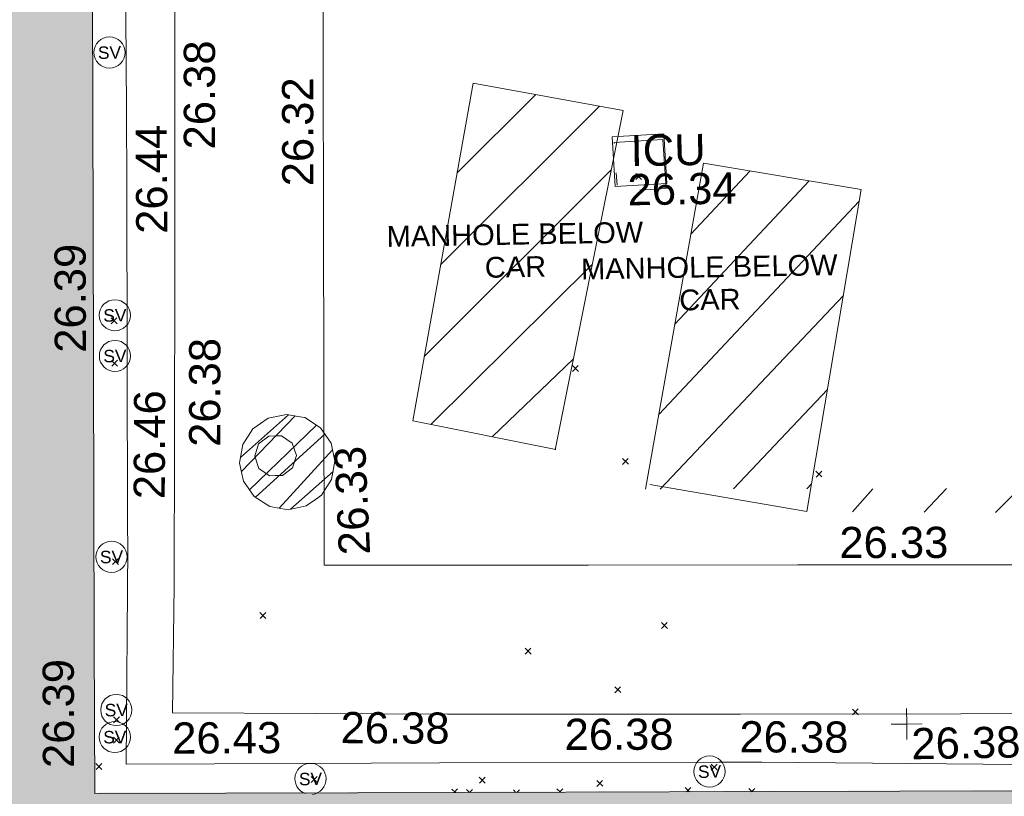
# Model space of a CAD drawing. Header units: millimetres. Extents: x -287732 to 520720, y -103372 to 287754.
# Tile 233 of 256: x 17114 to 28955, y 14195 to 23538. Entities that reach past the tile are written whole.
import ezdxf

# ---------------------------------------------------------------- set-up
doc = ezdxf.new("R2010")
doc.units = ezdxf.units.MM
for name, pattern in [('IMPORT-HIDDEN2 _3_', [4762.5, 3175, -1587.5]), ('IMPORT-UG_ELEC_STREET LIGHTING_QLB2 _2_', [2700, 1500, -300.0000000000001, 0, -250, 150, -300.0000000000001, 0, -200]), ('IMPORT-UG_UNIDENTIFIED_QLA _2_', [2350, 1500, -300.0000000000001, 0, -50, 150, -300.0000000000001, 0, -50])]:
    doc.linetypes.add(name, pattern=pattern)
for name, color, linetype, lineweight, true_color in [('00_TOPO_SERV_STOP_VALVE', 7, 'Continuous', 9, 0x666666), ('00_UAV_BUILDING_OUTLINE', 5, 'Continuous', 9, 0x0000ff), ('00_UAV_FOOTPATH', 7, 'Continuous', 9, 0xa50000), ('00_UAV_LEVEL_SPOT', 7, 'Continuous', 9, 0x666666), ('00_UAV_PARKING', 4, 'Continuous', 9, 0x00ffff), ('00_UAV_SERV_IC', 5, 'Continuous', 9, 0x0000ff), ('12333-PUM-2D-U-0001-C01 - Rev2_REVIT IMPORT_dwg', 7, 'Continuous', 9, 0x767676), ('A_RHA_Line', 7, 'Continuous', 9, 0x00a600), ('PUM-CHAMBER EXTENTS', 6, 'IMPORT-HIDDEN2 _3_', 9, 0xff00ff), ('PUM-COMBINED-MH', 30, 'Continuous', 9, 0xff7f00), ('PUM-UNABLE TO SURVEY', 190, 'Continuous', 9, 0x7f00ff), ('PUM-UNIDENTIFIED UTILITIES-QLA', 7, 'IMPORT-UG_UNIDENTIFIED_QLA _2_', 9, 0x52a500)]:
    doc.layers.add(name, color=color, linetype=linetype, lineweight=lineweight, true_color=true_color)
for name, color, linetype, lineweight in [('00_UAV_SURFACE', 7, 'Continuous', 9), ('A_RHA_Detail', 7, 'Continuous', 9), ('GEN-TEXT', 7, 'Continuous', 9)]:
    doc.layers.add(name, color=color, linetype=linetype, lineweight=lineweight)
doc.styles.add('Arial_1', font='arial.ttf', dxfattribs={"height": 250})
doc.styles.add('Swis721 Lt BT', font='swissl.ttf', dxfattribs={"height": 399.9999999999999})
doc.styles.add('Swis721 Lt BT_2', font='swissl.ttf', dxfattribs={"height": 375})

# ---------------------------------------------------------------- blocks, each defined once
blk = doc.blocks.new('12333-PUM-2D-U-0001-C01 - Rev2_REVIT IMPORT_dwg_MSL_Sluice_Valve_SYM-2077246-Site Location Plan Proposed')
at = {"layer": '00_TOPO_SERV_STOP_VALVE', "color": 254, "true_color": 0xcccccc}
blk.add_circle((0, 0), 500.0000000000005, dxfattribs=at)
at = {"layer": '00_TOPO_SERV_STOP_VALVE', "insert": (0, 198.9876086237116), "char_height": 399.9999999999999, "width": 785.1100955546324, "attachment_point": 2, "line_spacing_factor": 1.005061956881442, "style": 'Swis721 Lt BT'}
blk.add_mtext('SV', dxfattribs=at)
blk = doc.blocks.new('12333-PUM-2D-U-0001-C01 - Rev2_REVIT IMPORT_dwg_MSL_Sluice_Valve_SYM-V126-Site Location Plan Proposed')
at = {"layer": '00_TOPO_SERV_STOP_VALVE', "color": 254, "true_color": 0xcccccc}
for radius, start, end in [(500.0000000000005, 359.9999999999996, 249.7477840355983), (500.0000000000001, 276.2670267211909, 359.9999999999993)]:
    blk.add_arc((0, 0), radius, start, end, dxfattribs=at)
at = {"layer": '00_TOPO_SERV_STOP_VALVE', "insert": (0, 198.9876086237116), "char_height": 399.9999999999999, "width": 785.1100955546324, "attachment_point": 2, "line_spacing_factor": 1.005061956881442, "style": 'Swis721 Lt BT'}
blk.add_mtext('SV', dxfattribs=at)
blk = doc.blocks.new('12333-PUM-2D-U-0001-C01 - Rev2_REVIT IMPORT_dwg_UAV-2077255-Site Location Plan Proposed')
at = {"layer": '00_UAV_LEVEL_SPOT', "color": 254, "true_color": 0xcccccc, "flags": 128}
for points in [[(500.0000000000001, 0), (0, 0), (0, 500.0000000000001)], [(0, -500.0000000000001), (0, 0), (-500.0000000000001, 0)]]:
    blk.add_lwpolyline(points, dxfattribs=at)
blk = doc.blocks.new('12333-PUM-2D-U-0001-C01 - Rev2_REVIT IMPORT_dwg_MGS62954_T2_Galway_ITM_3d_Rev1-2077680-Site Location Plan Proposed')
at = {"layer": '00_UAV_FOOTPATH', "color": 254, "true_color": 0xcccccc, "flags": 128}
blk.add_lwpolyline([(533921484.3618731, 725586660.377173), (533921424.3060003, 725584100.3955002), (533921417.0380525, 725583559.9804791), (533921365.3060001, 725579713.3955002), (533921345.2730094, 725578560.5109864), (533921294.3060002, 725575627.3955002), (533921255.2523172, 725573561.3471893), (533921222.3060002, 725571818.3955002), (533921172.3060001, 725570290.3955001), (533922899.7108898, 725570250.199013), (533924481.3060001, 725570213.3955002), (533927898.7993661, 725570156.1624293), (533928004.3060003, 725570154.3955003), (533930651.3060002, 725570110.3955002), (533932898.2139968, 725570081.0854558), (533934484.3060003, 725570060.3955001), (533937897.4590892, 725569999.8815819), (533938545.3060002, 725569988.3955002), (533942708.3060001, 725569948.3955002)], dxfattribs=at)
at = {"layer": '00_UAV_PARKING', "color": 254, "true_color": 0xcccccc, "flags": 128}
blk.add_lwpolyline([(533955556.4769779, 725571514.5477428), (533953716.7662603, 725571548.9706045), (533952118.7295002, 725571578.8715003), (533948717.3818699, 725571626.1814756), (533947120.3060003, 725571648.3955002), (533943717.9069263, 725571696.0521933), (533942408.3060001, 725571714.3955001), (533938718.7368844, 725571778.921597), (533937948.3060001, 725571792.3955002), (533933890.3060002, 725571848.3955002), (533933719.2990279, 725571851.3816522), (533929595.3060002, 725571923.3955001), (533928720.1873085, 725571937.339557), (533926206.3060002, 725571977.3955002), (533923720.8856087, 725572020.4364705), (533923030.3060002, 725572032.3955001), (533923095.5466922, 725576341.2133344), (533923119.3060002, 725577910.3955), (533923189.21767, 725581340.3043864), (533923218.3060003, 725582767.3955002), (533923288.8376347, 725586338.6472617), (533923294.5677068, 725586628.7799127)], dxfattribs=at)
at = {"layer": '00_UAV_SERV_IC', "color": 254, "true_color": 0xcccccc, "flags": 128}
blk.add_lwpolyline([(533926606.3060001, 725576527.3955), (533926581.3060001, 725577124.3955001), (533927204.1676844, 725577150.4784851), (533927229.1676845, 725576553.478485)], close=True, dxfattribs=at)
at = {"layer": '00_UAV_SURFACE', "color": 254, "true_color": 0xcccccc, "flags": 128}
blk.add_lwpolyline([(533920907.3433857, 725586670.4490682), (533920843.0375, 725583590.5535002), (533920823.032089, 725582554.6568698), (533920770.0375002, 725579810.5535), (533920746.0384201, 725577555.3458358), (533920736.0375001, 725576615.5535), (533920674.0307153, 725572555.9880912), (533920670.0375001, 725572294.5535), (533920608.0375001, 725569679.5535002), (533922730.4569499, 725569652.5163097), (533924376.0375, 725569631.5535003), (533927729.6654318, 725569579.5995431), (533928249.0375001, 725569571.5535002), (533931357.0375001, 725569487.5535003), (533932728.360224, 725569474.5051192), (533935771.0375002, 725569445.5535003), (533937728.0813221, 725569434.5623025), (533938976.0375001, 725569427.5535003), (533942726.5601293, 725569324.6367843)], dxfattribs=at)
at = {"xscale": 0.375, "yscale": 0.375, "zscale": 0.375}
for name, p in [('12333-PUM-2D-U-0001-C01 - Rev2_REVIT IMPORT_dwg_MSL_Sluice_Valve_SYM-2077246-Site Location Plan Proposed', (533920555.0375, 725578244.5535002)), ('12333-PUM-2D-U-0001-C01 - Rev2_REVIT IMPORT_dwg_MSL_Sluice_Valve_SYM-2077246-Site Location Plan Proposed', (533920565.0375001, 725575082.5535002)), ('12333-PUM-2D-U-0001-C01 - Rev2_REVIT IMPORT_dwg_MSL_Sluice_Valve_SYM-2077246-Site Location Plan Proposed', (533920557.0375, 725574593.5535)), ('12333-PUM-2D-U-0001-C01 - Rev2_REVIT IMPORT_dwg_MSL_Sluice_Valve_SYM-2077246-Site Location Plan Proposed', (533920474.0375, 725572177.5535002)), ('12333-PUM-2D-U-0001-C01 - Rev2_REVIT IMPORT_dwg_MSL_Sluice_Valve_SYM-2077246-Site Location Plan Proposed', (533920499.0375, 725570334.5535)), ('12333-PUM-2D-U-0001-C01 - Rev2_REVIT IMPORT_dwg_MSL_Sluice_Valve_SYM-2077246-Site Location Plan Proposed', (533920476.0375, 725570009.5535)), ('12333-PUM-2D-U-0001-C01 - Rev2_REVIT IMPORT_dwg_UAV-2077255-Site Location Plan Proposed', (533930000.0000001, 725570000)), ('12333-PUM-2D-U-0001-C01 - Rev2_REVIT IMPORT_dwg_MSL_Sluice_Valve_SYM-V126-Site Location Plan Proposed', (533922820.0375, 725569464.5535)), ('12333-PUM-2D-U-0001-C01 - Rev2_REVIT IMPORT_dwg_MSL_Sluice_Valve_SYM-2077246-Site Location Plan Proposed', (533927619.0375, 725569469.5535002))]:
    blk.add_blockref(name, p, dxfattribs=at)
at = {"layer": '00_UAV_BUILDING_OUTLINE', "color": 251, "true_color": 0x666666, "char_height": 375, "width": 1495.902363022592, "attachment_point": 1, "line_spacing_factor": 1.005061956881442, "style": 'Swis721 Lt BT_2'}
for insert, rotation in [((533919834.1078616, 725574644.2067859), 89.16591115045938), ((533919604.6413, 725569651.8199114), 89.16591115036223)]:
    blk.add_mtext('26.39', dxfattribs=dict(at, insert=insert, rotation=rotation))
at = {"layer": '00_UAV_FOOTPATH', "color": 251, "true_color": 0x666666, "char_height": 375, "width": 1495.902363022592, "attachment_point": 1, "line_spacing_factor": 1.005061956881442, "style": 'Swis721 Lt BT_2'}
for insert, rotation in [((533921428.6836511, 725577063.672969), 89.00450538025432), ((533921428.7267558, 725573484.2324493), 88.91708981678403), ((533923196.6839006, 725570263.8269725), 358.6669752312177), ((533925887.4941177, 725570135.7530872), 359.04693086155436)]:
    blk.add_mtext('26.38', dxfattribs=dict(at, insert=insert, rotation=rotation))
at = {"layer": '00_UAV_LEVEL_SPOT', "insert": (533930051.8765643, 725569949.1441548), "char_height": 375, "width": 1495.902363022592, "attachment_point": 1, "line_spacing_factor": 1.005061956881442, "style": 'Swis721 Lt BT_2'}
blk.add_mtext('26.38', dxfattribs=at)
at = {"layer": '00_UAV_PARKING', "color": 251, "true_color": 0x666666, "char_height": 375, "width": 1495.902363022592, "attachment_point": 1, "line_spacing_factor": 1.005061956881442, "style": 'Swis721 Lt BT_2'}
for s, insert, rotation in [('26.32', (533922604.1587091, 725576598.6821957), 89.13253917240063), ('26.33', (533923209.3024856, 725572143.301006), 91.60699124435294), ('26.33', (533929231.1945623, 725572384.8310739), 359.0871318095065)]:
    blk.add_mtext(s, dxfattribs=dict(at, insert=insert, rotation=rotation))
at = {"layer": '00_UAV_SERV_IC', "color": 251, "true_color": 0x666666, "char_height": 375, "attachment_point": 1, "line_spacing_factor": 1.005061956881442, "style": 'Swis721 Lt BT_2'}
for s, insert, width in [('ICU', (533926800.5553192, 725577142.3375196), 1021.012723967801), ('26.34', (533926755.7271686, 725576671.9585187), 1495.902363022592)]:
    blk.add_mtext(s, dxfattribs=dict(at, insert=insert, width=width))
at = {"layer": '00_UAV_SURFACE', "color": 251, "true_color": 0x666666, "char_height": 375, "width": 1495.902363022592, "attachment_point": 1, "line_spacing_factor": 1.005061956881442, "style": 'Swis721 Lt BT_2'}
for s, insert, rotation in [('26.44', (533920839.086903, 725576057.0408635), 89.37434182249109), ('26.46', (533920751.2216616, 725572867.0923727), 88.768131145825), ('26.43', (533921168.1293495, 725570172.9203792), 359.27015693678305), ('26.38', (533927990.0246682, 725570069.4622103), 358.7949988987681)]:
    blk.add_mtext(s, dxfattribs=dict(at, insert=insert, rotation=rotation))
blk = doc.blocks.new('12333-PUM-2D-U-0001-C01 - Rev2_REVIT IMPORT_dwg-1620468-Site Location Plan Proposed')
at = {"layer": 'PUM-CHAMBER EXTENTS', "true_color": 0xffaaff}
h = blk.add_hatch(dxfattribs=at)
h.set_pattern_fill('FP_3', color=211, style=0, pattern_type=2)
h.set_pattern_definition([(45, (-533641079.65, -725615854.3560001), (-265.1650429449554, 265.1650429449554), []), (45, (-533640902.873, -725615854.3560001), (-265.1650429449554, 265.1650429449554), [])])
h.paths.add_polyline_path([(281526.8819761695, -43147.0532022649), (281746.5178886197, -43103.36490301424), (281932.7162243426, -42978.95115264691), (282057.1299747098, -42792.75281692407), (282100.8182739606, -42573.11690447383), (282057.1299747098, -42353.48099202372), (281932.7162243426, -42167.28265630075), (281746.5178886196, -42042.86890593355), (281526.8819761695, -41999.18060668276), (281307.2460637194, -42042.86890593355), (281121.0477279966, -42167.28265630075), (280996.6339776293, -42353.48099202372), (280952.9456783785, -42573.11690447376), (280996.6339776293, -42792.75281692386), (281121.0477279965, -42978.95115264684), (281307.2460637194, -43103.36490301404), (281506.9151110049, -43143.081545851)])
at = {"layer": 'PUM-UNABLE TO SURVEY', "true_color": 0xffffd4}
h = blk.add_hatch(dxfattribs=at)
h.set_pattern_fill('FP_12', style=0, pattern_type=2)
h.set_pattern_definition([(45, (-533641079.65, -725615854.3560001), (-441.9417382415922, 441.9417382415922), [])])
h.paths.add_polyline_path([(327486.2405992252, -43538.50219628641), (327277.1270130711, -43535.68027730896), (327259.4069556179, -43550.5491709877), (327449.9243010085, -43540.43092925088)])
h.paths.add_polyline_path([(328092.7798743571, -43546.68724405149), (328110.350152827, -43505.35617861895), (327642.9225975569, -43540.61656825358)])
h.paths.add_polyline_path([(326478.3501528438, -47344.35617865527), (328206.3501528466, -47326.35617861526), (328142.3501528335, -43547.35617863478), (328091.7662228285, -43549.07168536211), (327619.7169810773, -44659.48653781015)])
h.paths.add_polyline_path([(309585.35015292, -44172.35617863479), (312328.3501529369, -43797.35617863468), (312393.1752969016, -43334.82625065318), (309787.8046947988, -43307.39784615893)])
h.paths.add_polyline_path([(307725.350152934, -43762.35617871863), (307835.9248455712, -43273.32765665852), (295233.1174567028, -43103.25692144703), (295185.5180985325, -43284.19489728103), (295072.2903490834, -43453.6521996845), (295243.5534919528, -43457.8306051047)])
h.paths.add_polyline_path([(294119.6921323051, -43430.4111129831), (294001.2953490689, -43238.49801812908), (293971.0063920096, -43086.22514828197), (287813.7425422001, -43010.99387663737), (287764.3501529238, -43275.35617863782), (294002.5302771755, -43427.55264780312)])
h.paths.add_polyline_path([(285829.3501528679, -42976.35617863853), (287815.2071889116, -43003.15466533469), (288485.350152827, -39416.35617869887), (286593.3501528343, -39066.35617872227), (285922.7966527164, -42498.11558385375)])
h.paths.add_polyline_path([(307835.9248455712, -43273.32765665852), (309792.0119898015, -43289.42277623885), (310569.3501528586, -39968.35617860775), (308707.350152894, -39419.35617860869), (307843.6282349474, -43239.25859452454)])
h.paths.add_polyline_path([(312393.1752969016, -43334.82625065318), (314493.898405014, -43361.79578534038), (314550.0545051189, -40144.61496499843), (312876.3501528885, -39887.35617871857)])
h.paths.add_polyline_path([(284750.5989070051, -42477.65479609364), (285640.3501528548, -38415.3561786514), (283840.3501529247, -38054.35617861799), (283045.3501528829, -42103.35617861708), (284019.0636704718, -42317.08430629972)])
at = {"layer": 'GEN-TEXT', "color": 253, "true_color": 0xaaaaaa}
for p, q in [((285776.9948138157, -39247.71151773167), (285847.7054919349, -39177.00083961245)), ((285847.7054919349, -39247.71151773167), (285776.9948138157, -39177.00083961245)), ((279438.9948138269, -40873.71151777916), (279509.7054919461, -40803.00083965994)), ((279509.7054919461, -40873.71151777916), (279438.9948138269, -40803.00083965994)), ((279436.9948138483, -41384.71151771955), (279507.7054919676, -41314.00083960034)), ((279507.7054919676, -41384.71151771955), (279436.9948138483, -41314.00083960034)), ((284975.994813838, -41543.71151770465), (285046.7054919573, -41473.00083958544)), ((285046.7054919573, -41543.71151770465), (284975.994813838, -41473.00083958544)), ((285557.9948137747, -42671.71151773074), (285628.7054918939, -42601.00083961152)), ((285628.7054918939, -42671.71151773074), (285557.9948137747, -42601.00083961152)), ((287881.9948137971, -42864.71151770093), (287952.7054919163, -42794.00083958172)), ((287952.7054919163, -42864.71151770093), (287881.9948137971, -42794.00083958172)), ((279404.9948138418, -43769.71151772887), (279475.705491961, -43699.00083960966)), ((279475.705491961, -43769.71151772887), (279404.9948138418, -43699.00083960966)), ((281166.9948138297, -44449.71151778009), (281237.7054919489, -44379.00083966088)), ((281237.7054919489, -44449.71151778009), (281166.9948138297, -44379.00083966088)), ((285991.9948137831, -44653.71151769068), (286062.7054919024, -44583.00083957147)), ((286062.7054919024, -44653.71151769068), (285991.9948137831, -44583.00083957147)), ((284346.9948138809, -44933.71151771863), (284417.7054920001, -44863.00083959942)), ((284417.7054920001, -44933.71151771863), (284346.9948138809, -44863.00083959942)), ((285417.9948138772, -45416.71151772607), (285488.7054919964, -45346.00083960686)), ((285488.7054919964, -45416.71151772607), (285417.9948138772, -45346.00083960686)), ((279383.9948137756, -45672.71151777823), (279454.7054918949, -45602.00083965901)), ((279454.7054918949, -45672.71151777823), (279383.9948137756, -45602.00083965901)), ((288269.994813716, -45733.71151776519), (288340.7054918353, -45663.00083964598)), ((288340.7054918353, -45733.71151776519), (288269.994813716, -45663.00083964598)), ((279378.994813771, -45917.71151777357), (279449.7054918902, -45847.00083965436)), ((279449.7054918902, -45917.71151777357), (279378.994813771, -45847.00083965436)), ((279162.9948138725, -46230.71151773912), (279233.7054919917, -46160.0008396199)), ((279233.7054919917, -46230.71151773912), (279162.9948138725, -46160.0008396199)), ((286560.2541047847, -46366.58216046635), (286630.9647829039, -46295.87148234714)), ((286630.9647829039, -46366.58216046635), (286560.2541047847, -46295.87148234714)), ((281747.9948138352, -46432.71151767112), (281818.7054919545, -46362.00083955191)), ((281818.7054919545, -46432.71151767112), (281747.9948138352, -46362.00083955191)), ((283769.9948138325, -46476.71151778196), (283840.7054919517, -46406.00083966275)), ((283840.7054919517, -46476.71151778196), (283769.9948138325, -46406.00083966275)), ((285180.9948137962, -46539.7115177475), (285251.7054919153, -46469.00083962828)), ((285251.7054919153, -46539.7115177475), (285180.9948137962, -46469.00083962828)), ((283479.1676860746, -46584.1737118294), (283435.9948138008, -46541.00083955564)), ((283463.7567358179, -46583.94959565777), (283506.7054919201, -46541.00083955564)), ((283649.6469070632, -46586.65293275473), (283613.337717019, -46550.34374271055)), ((283647.7665504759, -46586.6255873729), (283684.0483951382, -46550.34374271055)), ((284207.7634039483, -46594.76942982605), (284177.9948137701, -46565.00083964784)), ((284218.7767385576, -46594.9295929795), (284248.7054918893, -46565.00083964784)), ((284741.5257266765, -46602.53175248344), (284700.9948138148, -46562.00083962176)), ((284731.3229544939, -46602.38337706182), (284771.705491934, -46562.00083962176)), ((286295.1191030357, -46625.12512888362), (286241.9948137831, -46572.00083963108)), ((286260.0906100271, -46624.61572150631), (286312.7054919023, -46572.00083963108)), ((287047.0542383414, -46636.06026403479), (287007.9948138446, -46597.00083953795)), ((287039.752257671, -46635.95407383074), (287078.7054919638, -46597.00083953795))]:
    blk.add_line(p, q, dxfattribs=at)
at = {"layer": 'PUM-CHAMBER EXTENTS', "color": 211, "linetype": 'Continuous', "true_color": 0xffaaff, "flags": 128}
blk.add_lwpolyline([(282100.8182739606, -42573.11690447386), (282057.1299747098, -42353.48099202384), (281932.7162243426, -42167.28265630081), (281746.5178886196, -42042.86890593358), (281715.2954789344, -42036.6583825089), (281526.8819761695, -41999.18060668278), (281307.2460637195, -42042.86890593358), (281121.0477279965, -42167.28265630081), (280996.6339776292, -42353.48099202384), (280952.9456783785, -42573.11690447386), (280979.6382930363, -42707.30974036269), (280996.6339776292, -42792.75281692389), (281121.0477279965, -42978.95115264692), (281307.2460637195, -43103.36490301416), (281526.8819761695, -43147.05320226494), (281746.5178886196, -43103.36490301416), (281858.4723031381, -43028.5593548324), (281932.7162243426, -42978.95115264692), (282057.1299747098, -42792.75281692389)], close=True, dxfattribs=at)
at = {"layer": 'PUM-COMBINED-MH', "color": 41, "true_color": 0xffd4aa, "flags": 128}
blk.add_lwpolyline([(281638.5302279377, -42495.8561785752), (281590.654593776, -42348.51012739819), (281465.3145562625, -42257.44525971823), (281397.3501528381, -42257.44525971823), (281310.3857495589, -42257.44525971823), (281185.0457120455, -42348.51012739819), (281137.1700778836, -42495.8561785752), (281185.0457120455, -42643.20222975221), (281310.3857495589, -42734.26709743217), (281378.3501528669, -42734.26709743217), (281465.3145562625, -42734.26709743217), (281590.654593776, -42643.20222975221)], close=True, dxfattribs=at)
at = {"layer": 'PUM-UNABLE TO SURVEY', "color": 7, "true_color": 0xffffd4, "flags": 128}
for points in [[(284749.3501529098, -42483.35617862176), (285640.3501528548, -38415.35617865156), (283840.3501529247, -38054.35617861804), (283045.3501528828, -42103.3561786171), (284758.3501528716, -42479.3561786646)], [(285882.3501529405, -42921.35617870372), (287764.3501529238, -43275.35617863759), (288485.3501528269, -39416.35617869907), (286593.3501528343, -39066.35617872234), (285829.3501528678, -42976.35617863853)]]:
    blk.add_lwpolyline(points, dxfattribs=at)
at = {"layer": 'PUM-UNIDENTIFIED UTILITIES-QLA', "color": 9, "true_color": 0xc5e1aa, "flags": 128}
blk.add_lwpolyline([(285524.3501529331, -38797.35617863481), (286112.3501529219, -38770.35617863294), (286142.3501528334, -39363.35617862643), (285554.350152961, -39390.35617851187)], close=True, dxfattribs=at)
blk.add_blockref('12333-PUM-2D-U-0001-C01 - Rev2_REVIT IMPORT_dwg_MGS62954_T2_Galway_ITM_3d_Rev1-2077680-Site Location Plan Proposed', (-533641079.6498471, -725615854.3561786))
at = {"layer": 'PUM-UNABLE TO SURVEY', "color": 51, "true_color": 0xffff7f, "char_height": 250, "width": 3682.086025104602, "attachment_point": 2, "line_spacing_factor": 0.9417779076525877, "style": 'Arial_1'}
for insert in [(284311.6486760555, -39756.2367455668), (286642.6633113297, -40189.77565929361)]:
    blk.add_mtext('MANHOLE BELOW\\PCAR', dxfattribs=dict(at, insert=insert))

msp = doc.modelspace()

# ---------------------------------------------------------------- hatches: boundary and pattern name
at = {"layer": 'A_RHA_Detail', "true_color": 0xc0c0c0}
h = msp.add_hatch(color=9, dxfattribs=at)
h.paths.add_polyline_path([(-80880.60083809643, -68502.79057078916), (-80400.865924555, -68483.41509113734), (-80400.865924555, -62984.64684185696), (-24474.85765177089, -63009.32043784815), (-24456.14471271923, -50840.30023858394), (-36622.55041039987, -50831.65104353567), (-36622.55041039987, -44228.57792613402), (-50959.0526582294, -44218.38599194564), (-50959.0526582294, -42573.78171514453), (-54563.9325804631, -42571.21897729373), (-54565.69773352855, -45054.17447474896), (-92408.82109321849, -45027.27149621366), (-92411.78875845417, -49201.74309222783), (-100061.9988811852, -49201.74309222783), (-100052.2214449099, -64852.82557838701), (-86120.90825229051, -64852.82557838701), (-86092.1662649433, -62957.90041523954), (-84861.10047608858, -62957.90041523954), (-84854.79052929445, -68240.109737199), (-80870.60226892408, -68240.10973722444)])
h.paths.add_polyline_path([(-137238.9269902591, -68461.9384092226), (-132719.7426408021, -68433.0633692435), (-132847.0731201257, -62850.04282283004), (-130454.6837966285, -62916.63108078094), (-130498.2830220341, -61355.85393642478), (-117581.136331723, -61423.42893438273), (-117492.3908565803, -49183.91309190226), (-125136.5200282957, -49178.47881952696), (-125133.572703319, -45032.61887136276), (-163007.1824077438, -45005.6942194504), (-163007.1824076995, -44090.2963411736), (-163123.8521269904, -44090.21339942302), (-163122.6389897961, -42383.75184302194), (-166563.8543419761, -42383.75184298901), (-166565.034908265, -44044.39824208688), (-193158.4656786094, -44025.49275805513), (-193195.152889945, -62863.65652504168), (-137269.7106414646, -62916.63108078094), (-137254.3708868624, -65679.90523788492)])
h.paths.add_polyline_path([(120310.9497607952, -32334.28230164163), (120312.4652266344, -31610.73011961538), (133451.2244789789, -31638.24899384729), (133469.2230092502, -19717.98315780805), (121295.7536929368, -19692.48606430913), (121319.8434528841, -8190.941560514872), (112277.0825930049, -8172.001674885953), (112263.1770823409, -14811.1234547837), (78285.85310969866, -14739.95861438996), (78292.82277619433, -8167.077575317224), (75241.99098605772, -8160.673431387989), (69355.76844233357, -8152.931592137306), (69353.6659720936, -9156.74635762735), (68372.60878945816, -9154.691552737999), (68372.60878945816, -13705.52853215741), (69333.7233474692, -13707.54156770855), (69325.07112547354, -16249.53369228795), (66623.4489111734, -16249.53369228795), (66619.79243935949, -17995.29925530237), (65989.07757494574, -17995.2992552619), (65985.44262772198, -19730.78799483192), (57152.23993377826, -19712.28702421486), (57127.42535098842, -31559.89463417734), (70277.87165424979, -31587.43801817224), (70277.87165431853, -32271.7414715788), (78263.96947909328, -32285.12944888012), (78266.62661740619, -31019.79372153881), (112335.8856506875, -31091.15111860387), (112335.8856506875, -32317.57330553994), (119781.4233959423, -32333.17321913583)])
h.paths.add_polyline_path([(7503.717409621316, -1791.439263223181), (15482.43097392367, -674.0213231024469), (15484.0826588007, 148.1327206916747), (56188.28042539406, 205.5276654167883), (56155.84326007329, 14338.3166313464), (18016.62665935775, 14236.48149539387), (17967.9025208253, 34313.18372071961), (21727.10644863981, 34324.0692624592), (21708.90974962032, 40608.10218321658), (18009.66447159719, 40608.10218321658), (17995.54603706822, 45483.75063442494), (9770.084204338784, 45420.6329473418), (3966.213879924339, 45446.76585222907), (3984.771235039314, 14176.56786832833), (1023.062455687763, 14176.56786837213), (-276.5134647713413, 14190.52623461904), (-231.6790044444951, 5968.135265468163), (-226.4491536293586, 193.7444677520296), (553.0869992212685, 183.4716499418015), (7477.609307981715, 143.2867586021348), (7488.638446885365, -674.0213231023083)])
h.paths.add_polyline_path([(77755.59663317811, 53.47451145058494), (77729.51881611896, 1699.844979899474), (94464.47132486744, 1659.976083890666), (94606.37913471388, 17991.390236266), (88810.4190114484, 18015.03260816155), (88799.89418497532, 14436.74271609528), (69413.88950349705, 14457.8773889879), (69377.35724448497, 99.62816357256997), (75241.99098605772, 67.32134432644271)])
h.paths.add_polyline_path([(61252.12079701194, 46453.95617366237), (105774.7348988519, 46472.68783506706), (105768.2642198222, 61852.61234306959), (92285.13876309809, 61852.61234306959), (92308.59670399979, 65784.30757140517), (96107.4668000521, 65767.60445243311), (96059.68081117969, 75209.20847378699), (101084.8427276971, 75071.88872764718), (104988.0046543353, 74765.36560406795), (108403.6894220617, 74363.8408943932), (112009.2703903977, 73787.25420861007), (115645.3524815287, 73049.69667206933), (116890.8108051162, 72761.69136252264), (120208.9929833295, 71893.18353872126), (120865.241739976, 71703.68484519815), (124135.6329506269, 70669.67317906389), (127435.6253142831, 69480.50055823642), (127820.4368670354, 69394.93141813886), (128274.3081769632, 69331.69585753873), (128731.8791144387, 69306.66104516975), (129189.9401488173, 69320.00258290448), (129645.2782985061, 69371.62688826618), (130094.6997111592, 69461.17185603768), (130535.0520071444, 69588.00939074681), (130963.246434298, 69751.24981927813), (131376.2795165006, 69949.74812590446), (131771.2541232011, 70182.11198903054), (132162.5575600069, 70460.5404660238), (132496.0921583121, 70741.69081113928), (132820.871367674, 71064.98072578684), (133117.4593294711, 71414.31364272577), (133383.77568926, 71787.23923950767), (133616.5473239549, 72178.5372844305), (133817.1647262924, 72590.54524898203), (133982.6025969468, 73017.89547513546), (134111.7005086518, 73457.59040801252), (134203.5529320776, 73906.54590458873), (134257.5155883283, 74361.61286216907), (134272.5462649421, 74819.5993153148), (134250.5259875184, 75277.29281745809), (134189.6227572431, 75731.48297747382), (134090.9274700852, 76178.98397757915), (133955.1324028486, 76616.65691993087), (133783.1900598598, 77041.43184345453), (133576.3064937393, 77450.32925647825), (133335.932843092, 77840.48103920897), (133063.7551572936, 78209.15055532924), (132761.6825665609, 78553.75185442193), (132431.8338935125, 78871.8678050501), (132076.5227905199, 79161.26705197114), (131698.2415080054, 79419.91966861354), (131299.6434187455, 79646.01139197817), (131093.5942456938, 79746.34209763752), (132146.0467355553, 83110.22226145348), (122787.7632953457, 86282.54285518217), (121604.3555412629, 82800.3591886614), (117095.9864227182, 83870.84033785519), (116841.9598400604, 83526.35449572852), (116120.5435466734, 91221.93611972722), (110237.7341284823, 91274.27491021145), (110194.3680786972, 90435.39030214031), (104988.0046543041, 90486.49901390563), (104973.2761846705, 94309.82427956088), (103746.1314668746, 94309.8242795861), (103839.9937121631, 122852.1474271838), (96365.09202306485, 122931.9599470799), (96350.3400238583, 123952.4168585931), (104555.5505249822, 123902.1925226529), (104607.3234458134, 120248.5396156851), (125502.5015002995, 120134.1933400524), (125662.0200253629, 137657.3796882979), (114479.5865733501, 137699.2256881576), (114382.306264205, 129149.9458158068), (104644.159003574, 129187.9975073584), (104577.9931702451, 126217.3903144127), (101184.4926406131, 126159.1566967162), (101264.6166812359, 135959.2655565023), (89967.23178808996, 135988.8856164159), (89927.63362986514, 125823.6463181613), (93630.53562302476, 125840.7948842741), (93580.65688892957, 122931.9599470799), (88697.38835376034, 122904.7310126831), (88679.3898954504, 95739.09143775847), (86378.25848996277, 95739.09143775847), (86378.18187189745, 96178.1008337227), (83279.50743284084, 96200.92083327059), (83273.62493422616, 95735.74732133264), (70169.67509619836, 95733.22421950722), (70166.26842742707, 96272.07409347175), (66674.99731294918, 96257.14073655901), (66654.74538556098, 95755.71092136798), (65784.77231079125, 95755.71092136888), (65887.65094984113, 117470.630565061), (53473.3427162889, 117487.9046429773), (53434.44066309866, 98570.46349063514), (40649.41626916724, 98570.46349063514), (40610.16711559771, 94406.01479078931), (38853.82372868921, 94410.36303440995), (38848.65589191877, 89463.65332729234), (40612.46601912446, 89518.45976927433), (40665.38257362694, 86257.73741128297), (38372.19584460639, 86305.72309285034), (38369.79374539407, 76901.0507917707), (50937.9512507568, 76944.40198294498), (50922.88567286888, 74598.78180889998), (56484.9061132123, 74588.85093771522), (56484.9061132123, 75194.85181995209), (92465.4037153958, 75233.0258166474), (92645.92783662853, 71766.64845094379), (89810.55521366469, 69362.83965827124), (85313.16173974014, 69360.94750420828), (85313.16173974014, 66907.4050808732), (75210.14498263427, 66903.15451589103), (75210.14498263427, 63815.70944550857), (70819.40014309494, 63815.70999200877), (70819.21601505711, 64253.35708059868), (69456.83415683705, 64253.35708059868), (69455.7195737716, 66901.99623166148), (61303.32856759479, 66898.5668068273), (61304.56054988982, 63970.32021231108), (70500.41048208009, 63970.32021219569), (70500.4088543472, 61852.59006207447), (61245.6438848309, 61848.69637488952), (61252.03558504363, 46656.49344428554)])
h.paths.add_polyline_path([(-17153.16561239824, 48569.32684293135), (-17153.16561224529, 60770.38083685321), (-29362.88357759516, 60774.70428694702), (-29362.88357759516, 67399.20394580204), (-43507.24466814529, 67405.01911303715), (-43488.5313307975, 69093.07334175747), (-45766.41866231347, 69109.32868388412), (-45794.3462003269, 67405.01911303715), (-47272.11273194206, 67404.2124544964), (-47272.44887633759, 66454.91798908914), (-86004.56386332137, 66468.63299519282), (-86006.66970787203, 60521.58362721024), (-92662.87722510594, 60521.58362721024), (-92665.2138765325, 50184.35611932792), (-79752.0168396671, 50179.78309939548), (-79752.016597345, 48591.4932381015), (-17157.7163123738, 48569.32845417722)])
h.paths.add_polyline_path([(-201056.4185878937, 48628.75479108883), (-138377.9751621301, 48634.64535779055), (-138377.9751621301, 50133.28201003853), (-125467.710581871, 50134.49626164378), (-125468.6909603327, 60566.1903686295), (-132186.8595614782, 60565.86652591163), (-132187.4203588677, 66533.0197876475), (-170643.3098734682, 66805.61809689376), (-170643.3098732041, 67738.78475848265), (-200340.0100486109, 67488.93693764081), (-200348.7171487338, 60827.78025104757), (-201057.5650552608, 60827.71357558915), (-201056.6510294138, 51102.04313372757)])
h.paths.add_polyline_path([(-240051.5126725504, 54769.19491160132), (-239444.490259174, 54811.10754483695), (-239186.5396223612, 54841.92927608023), (-238764.8191577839, 54940.98166103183), (-238382.4735933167, 55122.46891388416), (-237990.3402229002, 55354.87497234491), (-237269.2031023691, 55936.21515020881), (-237032.4836384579, 56225.56611516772), (-236793.0039602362, 56569.31473944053), (-236554.5880578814, 57004.26389721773), (-236432.7219585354, 57267.46508908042), (-236300.081527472, 57753.26238983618), (-236250.7285154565, 58017.17885684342), (-236235.6490609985, 58516.21786804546), (-236233.2538429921, 58987.85640053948), (-236213.7029795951, 59823.48083769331), (-236363.8287855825, 59820.86038205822), (-236634.0279869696, 60698.06075827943), (-236391.9547756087, 61432.19726339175), (-236225.4740089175, 61435.10319600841), (-236201.6036569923, 62637.68779596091), (-232563.5271750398, 62639.28734435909), (-232563.5271750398, 63049.03842404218), (-232732.1945866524, 63049.15302218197), (-232860.1521277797, 63457.95890274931), (-232731.606808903, 63914.24862697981), (-232560.8209656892, 63914.24862697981), (-232515.1276847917, 70598.00033009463), (-240628.6947849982, 70598.85496273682), (-240629.7923196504, 72350.98321577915), (-246412.6011212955, 72347.36085933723), (-246412.6011212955, 70616.45923936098), (-254449.5805725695, 70618.60952619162), (-254454.637144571, 70754.06491720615), (-254469.7140363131, 73191.66276250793), (-263883.2532625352, 73267.83063688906), (-263902.4181505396, 68260.74348553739), (-263714.8217520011, 68259.82096572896), (-263552.9672900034, 67819.65434396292), (-263719.0883117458, 67392.2068408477), (-263913.6298699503, 67392.20684284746), (-263956.7001913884, 58633.76423459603), (-260181.1963171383, 58611.22607638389), (-260192.3146983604, 56354.25111579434), (-257184.684388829, 56339.46086021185), (-257213.4419957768, 57092.93866021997), (-257338.5163846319, 57093.27331223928), (-257471.0109294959, 57531.74572308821), (-257338.5163845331, 58062.22513696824), (-257203.4956297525, 58064.06881289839), (-257173.5751889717, 58598.54056692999), (-256478.2273617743, 58575.27357994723), (-256478.2273617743, 58788.51859473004), (-256013.0091299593, 58911.92701534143), (-255397.0786664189, 58780.99767617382), (-255397.0786664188, 58595.982422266), (-243809.885361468, 58585.92793201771), (-243805.3570672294, 58352.04527760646), (-243740.939469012, 57884.52572680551), (-243619.0830608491, 57421.84877545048), (-243424.3877545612, 56943.65915412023), (-243247.1437899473, 56608.24157713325), (-243003.0710579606, 56249.99021479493), (-242732.2093200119, 55932.75703082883), (-242371.7230178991, 55603.12658811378), (-242141.255125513, 55424.88676767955), (-241804.9643037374, 55216.88439822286), (-241529.4640827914, 55077.02869055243), (-241100.6275144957, 54917.18295003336), (-240836.2134980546, 54840.82833176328), (-240453.4486195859, 54788.60784130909), (-240218.9578693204, 54777.28227442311)])
h.paths.add_polyline_path([(40276.69022552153, 59895.36417752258), (40328.62676029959, 69196.9439153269), (36588.99968785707, 69217.8245910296), (36619.46637569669, 74674.25962428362), (32264.36460078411, 74687.02318924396), (32233.48293867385, 69156.26826306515), (11916.69390495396, 69269.70959686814), (11966.66200111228, 78218.75165974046), (29087.509017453, 78123.15526808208), (29143.44567205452, 88141.1370047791), (15719.348796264, 88216.09212953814), (15732.60379610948, 90589.9978889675), (4594.294101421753, 90652.19003489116), (4525.129359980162, 78265.12250449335), (10096.76365553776, 78234.01258731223), (10077.43887221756, 74773.03821910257), (4547.641142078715, 74803.91453678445), (4465.579974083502, 60107.1600234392), (19125.89094760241, 60025.30234268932), (19139.86249374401, 62527.53804644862), (31738.59196305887, 62457.19146404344), (31724.55430858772, 59943.11609815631), (38369.79364225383, 59906.01157293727)])
h.paths.add_polyline_path([(-246083.0241259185, 72334.29150213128), (-246083.0594797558, 72334.30275087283), (-246208.2905500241, 72334.29150213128)])
h.paths.add_polyline_path([(-114575.3004830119, 112178.0758695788), (-114575.3246435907, 112178.0758695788), (-114707.2752166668, 115801.5811617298)])
h.paths.add_polyline_path([(-154699.9178765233, 101760.4080976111), (-114382.050333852, 101776.0542914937), (-114382.050333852, 106926.9360164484), (-113755.641395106, 106927.1792101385), (-113757.5507412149, 111847.2721531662), (-114431.6837526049, 111847.2721531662), (-114431.8097758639, 112178.0758695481), (-114575.3004830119, 112178.0758695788), (-114578.9984943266, 121707.2390833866), (-123056.9849702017, 121707.2390833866), (-123068.8201032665, 156452.7036899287), (-119381.2340625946, 156454.1348067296), (-119381.2340625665, 160165.8597952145), (-115501.031452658, 160167.3662801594), (-115503.3750945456, 166206.5793118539), (-132411.7987151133, 166599.6604729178), (-132411.8243278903, 166665.6603411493), (-135275.0124468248, 166664.5490317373), (-135275.0124468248, 166628.1883101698), (-135911.3205076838, 166628.1944502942), (-135911.3479256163, 166352.1604668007), (-152521.1633846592, 166345.7146753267), (-152518.3680955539, 159142.6836790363), (-150699.3133726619, 159117.9265656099), (-150758.5477087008, 122560.691203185), (-151059.2005266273, 122560.691203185), (-151061.0981347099, 121302.4374932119), (-154138.3148337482, 121372.6012653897), (-154138.3148337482, 121865.1834517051), (-154704.3888425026, 121867.2611370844), (-154688.5451973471, 119352.3937021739), (-154745.5933227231, 119352.3715636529), (-154745.5763474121, 118722.1532660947), (-160794.1544526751, 118748.7442832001), (-160794.1544526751, 119410.5425977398), (-163852.1622693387, 119422.408321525), (-163855.0715294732, 118762.2003111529), (-167568.6765459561, 118778.5256058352), (-166634.6619849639, 124395.1277019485), (-166930.050559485, 124500.0918161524), (-167568.6765459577, 124707.6250903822), (-168028.2173235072, 124841.3808647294), (-168630.5006276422, 124991.3056740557), (-169238.2056069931, 125117.4693074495), (-169850.3952285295, 125219.6772876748), (-170466.1255403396, 125297.7720169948), (-171089.11025998, 125351.8553033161), (-171704.4065937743, 125381.1774255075), (-172325.0479971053, 125386.3595015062), (-172782.2248668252, 125374.5832362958), (-173401.7764235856, 125337.4554476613), (-174109.844898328, 125263.4341236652), (-174634.1213722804, 125190.4100126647), (-175245.0145766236, 125080.719099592), (-176047.1958093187, 124895.7675260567), (-176665.4852587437, 124724.7228134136), (-177045.3001228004, 124609.1129151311), (-177631.5127792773, 124405.2077276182), (-176665.4852586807, 118818.5158794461), (-177558.9402083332, 118822.4435768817), (-177662.2853368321, 125263.4341236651), (-176365.3912351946, 126542.9270807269), (-159462.2970490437, 126319.910391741), (-157057.7396790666, 128609.0850976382), (-157060.6673204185, 136153.1661957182), (-158638.8016610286, 137740.2441626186), (-159352.3735831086, 137740.2441626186), (-161634.4140634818, 140201.1078539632), (-168727.9404945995, 140256.8191146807), (-171035.0401161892, 137942.8847305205), (-174184.1459014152, 137942.8847305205), (-176460.1167434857, 140292.2858551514), (-177341.6856934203, 140292.2858551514), (-177341.7113613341, 140358.4281613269), (-183428.5803825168, 140356.0660244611), (-185921.6385985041, 137917.4639994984), (-185921.6385985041, 131757.3091155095), (-186906.8767412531, 131756.9267733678), (-187725.3914540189, 130809.9989183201), (-187724.058890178, 127376.1828148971), (-186481.0281350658, 126304.5577463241), (-186479.4846754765, 122327.2959175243), (-185176.2828158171, 121059.4673825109), (-180304.1129154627, 121059.4673824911), (-180304.1136492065, 118802.0484409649), (-193555.3706955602, 118802.0484409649), (-193555.368699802, 133117.8341649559), (-192593.6442938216, 133118.2073819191), (-192593.6442938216, 134200.8158367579), (-192224.6284783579, 134200.9592041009), (-192225.5653014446, 136615.0101267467), (-192595.0012460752, 136615.0101267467), (-192595.4357332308, 137734.4745165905), (-193589.2709668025, 137734.4746851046), (-193589.2685988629, 147474.570583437), (-193163.2062206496, 147492.8644732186), (-192765.7252967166, 147531.087133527), (-192359.9383250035, 147589.5931622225), (-192199.8207947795, 147616.5827294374), (-191882.7548926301, 147682.9245600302), (-191568.5380070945, 147761.6632019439), (-191257.654638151, 147852.677242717), (-190828.6072909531, 148002.2045655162), (-190647.7999969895, 148070.9514233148), (-190349.7690789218, 148197.8750094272), (-190056.9509284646, 148336.4013817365), (-189769.797051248, 148486.3169427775), (-189405.3590254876, 148698.0567944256), (-189132.906026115, 148873.2749095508), (-188867.542109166, 149059.0543929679), (-188609.6764469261, 149255.1087866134), (-188354.9814055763, 149465.3525772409), (-188079.6339208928, 149713.879248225), (-187884.9836199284, 149901.8220103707), (-187545.928247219, 150265.8040604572), (-187446.29984479, 150378.3960832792), (-187241.3270201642, 150629.2310214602), (-187046.3599558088, 150887.9197697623), (-186861.6992771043, 151154.0634500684), (-186546.1373636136, 151669.829875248), (-186524.4196769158, 151707.0632450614), (-163675.2898318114, 151669.829875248), (-163687.5843045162, 148134.07679455), (-157303.6541541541, 148136.492106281), (-157303.6541541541, 155759.91501608), (-157557.4317586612, 155765.0384228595), (-157555.9168973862, 166678.0466575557), (-187009.2021991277, 166699.7464767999), (-187013.0952111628, 162054.4009359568), (-188707.17754695, 162044.5925187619), (-188705.9961892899, 155021.5333641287), (-188737.9999316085, 154650.5326604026), (-188799.0133969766, 154283.1866125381), (-188857.2045401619, 154035.4341107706), (-188966.1106131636, 153679.3368924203), (-189102.6200311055, 153332.8820747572), (-189265.8911675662, 152998.2056672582), (-189454.9174011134, 152677.371060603), (-189645.2484685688, 152421.3220123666), (-189916.9563410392, 152104.2450531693), (-190212.7041973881, 151809.4634871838), (-190530.6686598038, 151538.7947471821), (-190868.8893671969, 151293.9075915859), (-191225.281078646, 151076.3118324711), (-191597.6465194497, 150887.3490191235), (-192092.8415776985, 150682.5621956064), (-192519.2468154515, 150561.8451365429), (-192903.8930791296, 150482.240889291), (-193187.215491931, 150440.8868273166), (-193594.1866364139, 150407.1257787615), (-193594.5952989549, 151459.9895227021), (-205369.2399268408, 151455.4201247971), (-205354.4523517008, 113350.0822379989), (-207187.1580384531, 113349.3710182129), (-207184.3024929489, 105991.0636522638), (-205312.8748221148, 105991.1901500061), (-205311.2362476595, 101769.6553082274), (-175488.6451201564, 101781.2285901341), (-175488.6451201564, 110889.6985621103), (-154703.4627663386, 110897.5679794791), (-154700.2792295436, 102691.5597281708)])
h.paths.add_polyline_path([(193735.9435693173, 113047.8274774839), (208865.0938716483, 114991.0266430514), (208976.1154123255, 114126.6471160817), (216447.8967332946, 115086.3281915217), (216038.7305308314, 118271.9702413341), (232648.5073383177, 120405.3421626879), (233425.993615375, 114352.0734369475), (240632.2017567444, 115277.6440988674), (239854.8412683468, 121329.9334727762), (256406.8682407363, 123455.8879629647), (257091.7572256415, 118089.1198988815), (264572.2871227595, 119040.8180953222), (261877.8350555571, 138524.7609215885), (259178.7147038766, 138221.6086035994), (259197.3483655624, 137439.0084132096), (254686.1480587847, 136897.0007612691), (255412.6810205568, 131314.8303176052), (240852.7447969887, 129522.4514056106), (239771.0426543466, 137918.8519126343), (240649.5822431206, 138010.1984551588), (240062.3063116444, 142776.6750342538), (239165.7694642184, 142685.0143484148), (237630.9646614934, 151018.3171732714), (266172.8791088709, 154560.7889781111), (271297.1876944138, 142612.4006970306), (276531.7397502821, 144861.098714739), (274941.5029779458, 148527.9037281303), (302074.5307653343, 160134.9084326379), (300215.9323773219, 164320.1841173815), (301528.1613272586, 164907.0997989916), (300405.1237791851, 167477.8916353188), (299016.6944531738, 166945.7181824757), (295626.7488506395, 174518.754428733), (294333.0289184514, 177537.1551681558), (287288.8475947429, 174518.754428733), (289427.6893504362, 169661.0163463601), (272956.7816584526, 162557.1203578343), (271943.2187787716, 164897.4305293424), (267016.3118217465, 162764.0369715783), (268502.3094164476, 159357.0430143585), (265200.4029574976, 157946.4096681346), (226856.416695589, 153146.7821792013), (227510.3041274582, 148852.0205334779), (228280.9873165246, 141179.0007483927), (227302.3544112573, 141050.281300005), (227895.3788235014, 136433.1758633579), (228748.5501749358, 136523.8855003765), (229602.3077302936, 128023.7667641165), (217691.2359889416, 126493.8999679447), (217642.3600127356, 126874.433267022), (215138.5007311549, 126552.8357430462), (215194.9980427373, 126112.965074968), (215015.6132226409, 126089.924757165), (214840.9672575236, 127449.66446064), (192258.7012018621, 124549.1816390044), (193486.3576426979, 114991.0266430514)])
h.paths.add_polyline_path([(-78076.24187439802, 117605.5188722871), (-78076.23951902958, 117610.0871211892), (-78070.318122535, 129485.7330792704), (-74723.15926543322, 129478.385255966), (-74723.15926543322, 125435.7860624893), (-48015.64546086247, 125380.0246061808), (-47996.55031653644, 135872.5822179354), (-61198.15919578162, 135901.5630078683), (-74714.72264144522, 135923.5088764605), (-74723.6287602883, 131865.2975510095), (-78070.318122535, 131872.642169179), (-78062.97909487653, 149549.7689430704), (-58292.26570492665, 149541.5607197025), (-58292.26570491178, 148946.2407608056), (-37707.70924046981, 148937.6946533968), (-37703.30827430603, 159740.0672041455), (-44148.26955755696, 159742.7429641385), (-44148.26955755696, 162961.3319174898), (-49829.95437583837, 162961.3319174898), (-49830.92144130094, 160632.0129326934), (-78494.09026625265, 160643.9130440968), (-78494.09026625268, 161615.1537738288), (-78739.225852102, 161615.2555472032), (-78691.7919454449, 168187.9195488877), (-90844.57645036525, 168126.8149079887), (-90962.52567694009, 152686.7636277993), (-89064.97866809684, 152685.9758215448), (-89079.54115380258, 117610.0871211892), (-78374.80218507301, 117605.6428258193)])
h.paths.add_polyline_path([(69254.82576126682, 129235.9722870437), (69259.97086178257, 136167.789247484), (86068.0992678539, 136131.0235193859), (86008.66431381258, 164703.3084147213), (58789.63167882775, 164723.511581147), (58789.63167882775, 170119.2062865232), (54460.1632489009, 170122.4198087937), (54457.21717773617, 166153.279245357), (47042.2151650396, 166158.7829869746), (47041.10931533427, 164668.9097040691), (39173.27935198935, 164674.7495545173), (39172.83712618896, 164078.9539098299), (17014.87910992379, 164095.4005254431), (17002.38841206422, 147267.1142245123), (12659.63471563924, 147267.1142245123), (12653.60087534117, 139137.9291796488), (17031.41608901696, 139134.6797717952), (17024.5879174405, 129935.3194463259), (39191.34773726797, 129918.8662983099), (39191.34773726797, 129258.2867272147), (69014.0340609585, 129236.1510132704)])
h.paths.add_polyline_path([(39265.62356917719, 139467.8223435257), (33050.91021530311, 139484.1586867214), (33087.56357182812, 153427.9220784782), (39277.60130889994, 153411.6505991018), (39277.60130890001, 152830.3127277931), (43058.29603858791, 152820.3745823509), (43024.83899408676, 140092.5601633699), (39267.2657899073, 140092.5601633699)])
h.paths.add_polyline_path([(1979.548949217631, 189123.2414339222), (18699.10403225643, 189180.0465563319), (18678.46874730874, 195253.6675675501), (24349.02704561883, 195272.9334348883), (24334.96888372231, 199550.7690688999), (28829.78348974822, 199566.0403168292), (28798.3577216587, 208815.6446464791), (24334.949615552, 208806.151404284), (24333.90624841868, 209113.2475694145), (16811.59093053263, 209087.6903002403), (16806.58456499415, 208843.5909093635), (6772.293057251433, 208809.4991440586), (6797.166076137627, 201488.5780549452), (-8471.058649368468, 201436.7038490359), (-8471.058649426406, 200429.0172028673), (-11856.09020770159, 200417.5164702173), (-11823.72827009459, 190892.3684138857), (-7614.729360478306, 190906.6685966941), (-7614.729360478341, 190170.8290169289), (-4608.619189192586, 190169.2993656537), (-4608.238782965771, 190916.8832264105), (1973.379031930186, 190939.2444180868), (1977.122761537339, 189837.3456693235)])
h.paths.add_polyline_path([(-20506.22133143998, 190640.0286460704), (-20122.28942212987, 206347.1214480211), (-41550.34215551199, 207015.2557957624), (-41462.26177903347, 210449.6195896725), (-31391.41053372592, 210152.0276719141), (-31078.64493155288, 223862.5743669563), (-44305.08575743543, 224230.7972280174), (-44490.79956591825, 211865.5542346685), (-47510.12209648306, 211942.9901385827), (-47722.57925071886, 203659.0205614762), (-47076.06680548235, 203635.3001465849), (-47175.4684425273, 199531.9403872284), (-46801.21126120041, 199520.4703269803), (-46873.68175963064, 195478.5899481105), (-44600.40472248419, 195425.2559779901), (-44685.88459507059, 192243.2795180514), (-38073.99929115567, 192135.6564362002), (-38104.39995468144, 191126.972250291), (-21537.79264466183, 190668.5723412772)])
h.paths.add_polyline_path([(16801.02360973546, 195961.500137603), (9656.615133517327, 196015.1086063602), (9643.838150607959, 199513.9922857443), (11631.77992468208, 199485.8321209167), (11631.7920940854, 203322.2460456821), (16806.58456511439, 203391.4855728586), (16801.0407710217, 195984.4293109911)])
h.paths.add_polyline_path([(122084.9264926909, 200536.2570557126), (122088.1805162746, 206386.1947929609), (125211.1061638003, 206386.1947929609), (125211.1162733, 206645.8932837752), (126202.7098976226, 206645.8932838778), (126203.0204769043, 207041.0477229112), (130401.4034741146, 206979.0758390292), (130444.2691124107, 209883.280297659), (126202.8383603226, 209945.8832030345), (126203.0204769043, 214624.1281189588), (127364.791950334, 214624.1281190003), (127365.2106673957, 225380.2058567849), (126159.8599207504, 225380.2527798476), (126207.4133336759, 241475.3410923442), (119482.5411291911, 241495.8747898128), (119479.2041949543, 246182.0096278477), (109943.9121324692, 246175.2196735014), (109953.2702601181, 233033.381429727), (115000.5285021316, 233033.3814296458), (114999.579292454, 208653.4991933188), (112026.3032630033, 208653.4991933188), (112024.3519988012, 200538.6761891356), (122024.6079402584, 200536.2715596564)])
h.paths.add_polyline_path([(30087.05071580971, 200986.75440713), (38030.67179071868, 201028.6865660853), (38030.67179071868, 202922.9731660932), (38109.89531492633, 202923.3913649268), (38067.25569096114, 208827.6066631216), (38013.35839378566, 208827.6672237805), (38012.38630971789, 209012.5383931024), (30044.90685988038, 208970.480297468), (30076.83023715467, 202922.9203834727)])
h.paths.add_polyline_path([(195986.2599417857, 205661.5722736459), (202896.8751332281, 206052.0074670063), (202676.8862551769, 209945.7611691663), (195766.2710618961, 209555.3259759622)])
h.paths.add_polyline_path([(-91652.40581580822, 206392.6172135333), (-79454.24421187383, 206432.5105635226), (-79629.29258199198, 238245.6998510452), (-68904.21147484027, 238215.095164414), (-68918.55832832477, 246312.9061543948), (-68918.56040493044, 246314.0782553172), (-68756.515268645, 246312.9061543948), (-68755.20581930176, 246638.9786699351), (-79620.07671794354, 246651.3624133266), (-79606.5628449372, 247343.5411849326), (-82154.50636787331, 247318.0695596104), (-82154.50636787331, 247488.1275895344), (-91640.64698348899, 247472.5371040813), (-91638.72040628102, 246846.4753752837), (-131470.3702759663, 246641.42150215), (-131470.3702759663, 250159.5419305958), (-142857.1087886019, 250176.7939677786), (-142864.0554935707, 246220.0701029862), (-165118.8027587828, 246272.3986783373), (-165040.0492656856, 253907.936045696), (-178677.4727934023, 253929.5079730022), (-178699.5521575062, 238176.7234097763), (-138599.3373496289, 238209.4781454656), (-138548.4479938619, 206627.5237025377), (-126646.6702863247, 206572.2299428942), (-126666.6805510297, 234825.8818836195), (-124962.7180531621, 234825.9534805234), (-124969.0241559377, 234688.4891474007), (-91595.61129713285, 234664.3133306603), (-91650.87307429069, 207155.5994723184)])
h.paths.add_polyline_path([(142123.7078574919, 209113.5383730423), (152768.4446292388, 209127.3137314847), (152745.2992288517, 227012.63380935), (142100.5623961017, 226998.8584508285), (142121.8067345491, 210582.5602643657)])
h.paths.add_polyline_path([(168998.8561129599, 209274.9592350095), (169026.8416078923, 226860.3446540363), (161686.6780314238, 226876.6646907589), (161647.6783165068, 209291.3037608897), (168846.6177107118, 209275.2977201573)])
h.paths.add_polyline_path([(49761.46820719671, 218476.5678095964), (49794.00484360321, 223316.1680811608), (41274.07755982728, 223363.4010619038), (41273.58999769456, 223290.8795634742), (32187.30576796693, 223351.9666549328), (32202.10532419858, 225553.2987454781), (20081.83724695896, 225634.7833114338), (20035.26675877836, 218707.7438801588), (31566.33951793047, 218630.2204881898), (31566.12891731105, 218598.8950898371), (49750.1971391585, 218476.6435849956)])
h.paths.add_polyline_path([(162361.9830851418, 234154.05208666), (162366.6425722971, 241589.9129272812), (135261.102696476, 241630.986197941), (135249.088870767, 234197.8735112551), (160249.0277027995, 234157.4671671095)])
h.paths.add_polyline_path([(176458.8604389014, 246709.5724700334), (176516.2484477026, 252173.1529804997), (168884.2833866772, 252253.3171281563), (168934.86529241, 257068.9279575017), (164355.0504715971, 257117.0331241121), (164296.1746742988, 251511.808811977), (164416.8965511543, 251510.5407811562), (164367.8024342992, 246836.573754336), (171460.1142273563, 246762.0779818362)])

# ---------------------------------------------------------------- linework, layer by layer
at = {"layer": 'A_RHA_Line', "color": 7}
for p, q in [((17996.8594384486, 21062.87704326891), (17982.38097953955, 26062.85597887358)), ((18011.33789735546, 16062.89810751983), (17996.85943845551, 21062.87704326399)), ((18016.65333893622, 14227.26796198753), (18011.33789735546, 16062.89810751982)), ((21181.00190428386, 14236.48149539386), (18016.65333893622, 14227.26796198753)), ((26180.98048492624, 14251.03977452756), (21181.00190428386, 14236.48149539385)), ((31180.95906530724, 14265.59805338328), (26180.98048492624, 14251.03977452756))]:
    msp.add_line(p, q, dxfattribs=at)

# ---------------------------------------------------------------- block references
at = {"layer": '12333-PUM-2D-U-0001-C01 - Rev2_REVIT IMPORT_dwg', "color": 254, "linetype": 'IMPORT-UG_ELEC_STREET LIGHTING_QLB2 _2_', "true_color": 0xffd4d4, "rotation": 0.9999999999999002}
msp.add_blockref('12333-PUM-2D-U-0001-C01 - Rev2_REVIT IMPORT_dwg-1620468-Site Location Plan Proposed', (-261895.0770586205, 55869.5817132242), dxfattribs=at)

doc.saveas('drawing.dxf')
